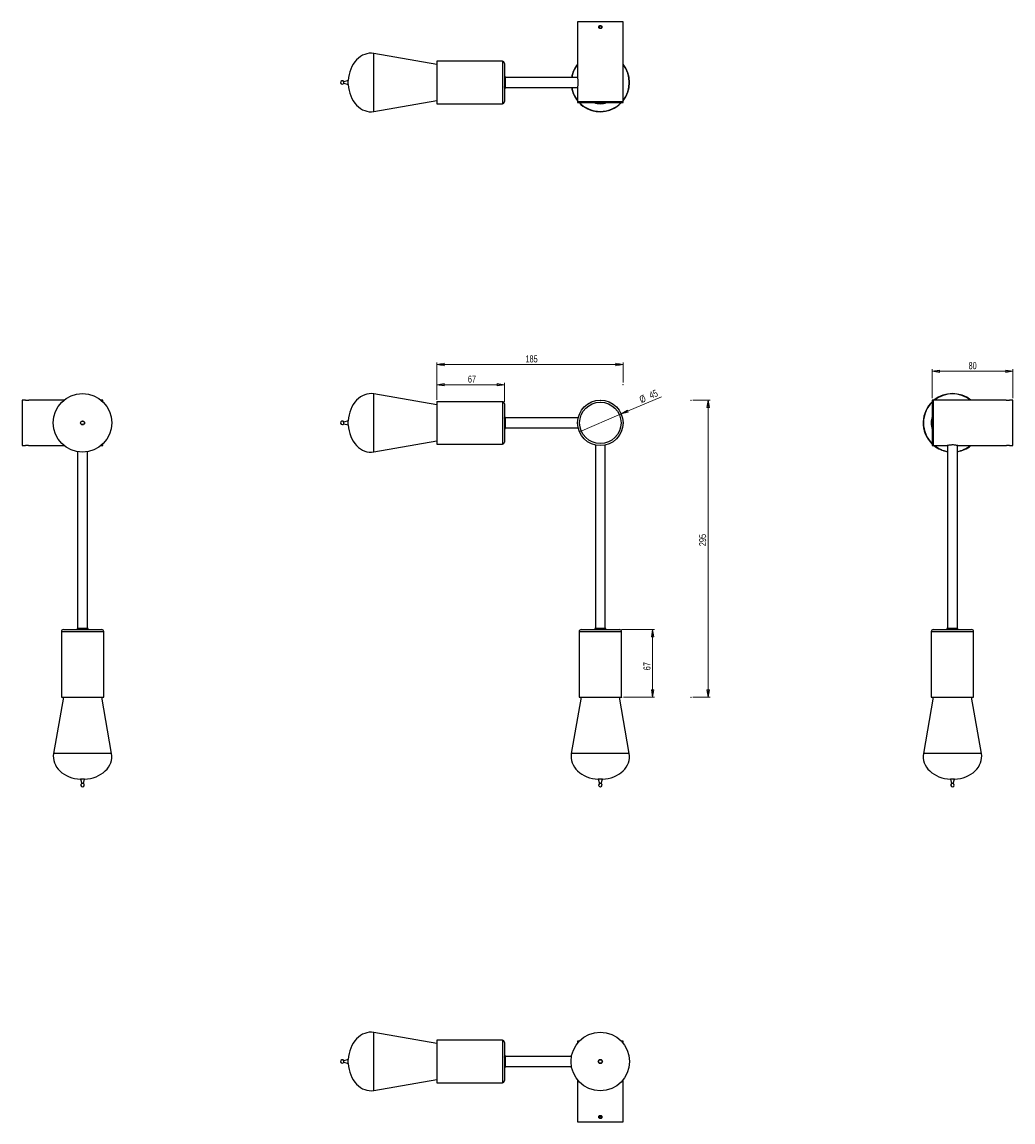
# Model space of a CAD drawing. Header units: millimetres. Extents: x 469 to 960, y 144 to 689.
import ezdxf

# ---------------------------------------------------------------- set-up
doc = ezdxf.new("R2010")
doc.units = ezdxf.units.MM
doc.header["$PDSIZE"] = -1
doc.styles.add('SLDTEXTSTYLE0', font='TXT', dxfattribs={"width": 0.75})
doc.dimstyles.new('SLDDIMSTYLE0', dxfattribs={"dimtxt": 3.5, "dimasz": 3.556, "dimexe": 0, "dimexo": 0.0625, "dimgap": 0.875, "dimtad": 1, "dimdec": 0, "dimlfac": 2, "dimrnd": 1e-09, "dimzin": 12, "dimdsep": 46, "dimtxsty": 'SLDTEXTSTYLE0', "dimblk1": 'CLOSED', "dimblk2": 'CLOSED', "dimsah": 1, "dimcen": 0.09, "dimadec": 0, "dimazin": 3, "dimtfac": 1, "dimtofl": 0, "dimtmove": 0, "dimatfit": 3, "dimldrblk": 'CLOSED', "dimfxl": 0, "dimfrac": 2, "dimtolj": 1, "dimtzin": 12, "dimarcsym": 0})
doc.dimstyles.new('SLDDIMSTYLE1', dxfattribs={"dimtxt": 3.5, "dimasz": 3.556, "dimexe": 0, "dimexo": 0.0625, "dimgap": 0.875, "dimtad": 1, "dimdec": 0, "dimlfac": 2, "dimrnd": 1e-09, "dimzin": 12, "dimdsep": 46, "dimtxsty": 'SLDTEXTSTYLE0', "dimblk1": 'NONE', "dimblk2": 'CLOSED', "dimsah": 1, "dimcen": 0, "dimadec": 0, "dimazin": 3, "dimtfac": 1, "dimtdec": 0, "dimtmove": 0, "dimatfit": 3, "dimldrblk": 'NONE', "dimfxl": 0, "dimfrac": 2, "dimtolj": 1, "dimtzin": 12, "dimarcsym": 0})
doc.dimstyles.new('SLDDIMSTYLE2', dxfattribs={"dimtxt": 3.5, "dimasz": 3.556, "dimexe": 0, "dimexo": 0.0625, "dimgap": 0.875, "dimtad": 1, "dimdec": 0, "dimlfac": 2, "dimrnd": 1e-09, "dimzin": 12, "dimdsep": 46, "dimtxsty": 'SLDTEXTSTYLE0', "dimblk1": 'CLOSED', "dimblk2": 'CLOSED', "dimsah": 1, "dimcen": 0.09, "dimadec": 0, "dimazin": 3, "dimtfac": 1, "dimtdec": 0, "dimtofl": 0, "dimtmove": 0, "dimatfit": 3, "dimldrblk": 'CLOSED', "dimfxl": 0, "dimfrac": 2, "dimtolj": 1, "dimtzin": 12, "dimarcsym": 0})

# ---------------------------------------------------------------- blocks, each defined once
blk = doc.blocks.new('_Closed')
at = {"color": 0, "linetype": 'ByBlock', "lineweight": -2}
for p, q in [((-1, 0.166667), (0, 0)), ((-1, 0.166667), (-1, -0.166667)), ((0, 0), (-1, -0.166667)), ((0, 0), (-1, 0))]:
    blk.add_line(p, q, dxfattribs=at)
blk = doc.blocks.new('_D')
at = {"color": 7, "linetype": 'Continuous', "lineweight": 0}
for p, q in [((674.3, 510.15), (674.3, 520.15)), ((674.3, 519.15), (766.55, 519.15)), ((766.55, 510.15), (766.55, 520.15))]:
    blk.add_line(p, q, dxfattribs=at)
at = {"color": 7, "linetype": 'Continuous', "lineweight": 18, "xscale": 3.556, "yscale": 3.556, "rotation": 180.0000000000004}
blk.add_blockref('_Closed', (674.3, 519.15), dxfattribs=at)
at = {"color": 7, "linetype": 'Continuous', "lineweight": 18, "xscale": 3.556, "yscale": 3.556}
blk.add_blockref('_Closed', (766.55, 519.15), dxfattribs=at)
at = {"color": 7, "linetype": 'Continuous', "lineweight": 18, "insert": (718.2, 523.66), "char_height": 3.5, "attachment_point": 1, "style": 'SLDTEXTSTYLE0'}
blk.add_mtext('185', dxfattribs=at)
blk = doc.blocks.new('_D_1')
at = {"color": 7, "linetype": 'Continuous', "lineweight": 0}
for p, q in [((801.22, 501.44), (809.73, 501.44)), ((808.73, 501.44), (808.73, 354.19)), ((801.22, 354.19), (809.73, 354.19))]:
    blk.add_line(p, q, dxfattribs=at)
at = {"color": 7, "linetype": 'Continuous', "lineweight": 18, "xscale": 3.556, "yscale": 3.556}
for p, rotation in [((808.73, 501.44), 90.0000000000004), ((808.73, 354.19), 270.0000000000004)]:
    blk.add_blockref('_Closed', p, dxfattribs=dict(at, rotation=rotation))
at = {"color": 7, "linetype": 'Continuous', "lineweight": 18, "insert": (804.21, 429.07), "char_height": 3.5, "attachment_point": 1, "rotation": 90, "style": 'SLDTEXTSTYLE0'}
blk.add_mtext('295', dxfattribs=at)
blk = doc.blocks.new('_D_2')
at = {"color": 7, "linetype": 'Continuous', "lineweight": 0}
for q in [(785.62, 503.12), (744.96, 485.77)]:
    blk.add_line((765.65, 494.6), q, dxfattribs=at)
at = {"color": 7, "linetype": 'Continuous', "lineweight": 18, "xscale": 3.556, "yscale": 3.556, "rotation": 203.1065910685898}
blk.add_blockref('_Closed', (765.65, 494.6, -2.02), dxfattribs=at)
at = {"color": 7, "linetype": 'Continuous', "lineweight": 18, "char_height": 3.5, "attachment_point": 1, "rotation": 23.1066, "style": 'SLDTEXTSTYLE0'}
for s, insert in [('%%c', (774.24, 503.16)), ('45', (779.08, 505.28))]:
    blk.add_mtext(s, dxfattribs=dict(at, insert=insert))
blk = doc.blocks.new('_None')
blk = doc.blocks.new('_D_3')
at = {"color": 7, "linetype": 'Continuous', "lineweight": 0}
for p, q in [((765.8, 387.69), (782.17, 387.69)), ((781.17, 387.69), (781.17, 354.19)), ((766.8, 354.19), (782.17, 354.19))]:
    blk.add_line(p, q, dxfattribs=at)
at = {"color": 7, "linetype": 'Continuous', "lineweight": 18, "xscale": 3.556, "yscale": 3.556}
for p, rotation in [((781.17, 387.69, -2.02), 90.0000000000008), ((781.17, 354.19, -2.02), 270.0000000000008)]:
    blk.add_blockref('_Closed', p, dxfattribs=dict(at, rotation=rotation))
at = {"color": 7, "linetype": 'Continuous', "lineweight": 18, "insert": (776.66, 367.53), "char_height": 3.5, "attachment_point": 1, "rotation": 90, "style": 'SLDTEXTSTYLE0'}
blk.add_mtext('67', dxfattribs=at)
blk = doc.blocks.new('_D_4')
at = {"color": 7, "linetype": 'Continuous', "lineweight": 0}
for p, q in [((674.3, 501.69), (674.3, 510.13)), ((707.8, 509.13), (674.3, 509.13)), ((707.8, 500.69), (707.8, 510.13))]:
    blk.add_line(p, q, dxfattribs=at)
at = {"color": 7, "linetype": 'Continuous', "lineweight": 18, "xscale": 3.556, "yscale": 3.556, "rotation": 180.0000000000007}
blk.add_blockref('_Closed', (674.3, 509.13, -2.02), dxfattribs=at)
at = {"color": 7, "linetype": 'Continuous', "lineweight": 18, "xscale": 3.556, "yscale": 3.556}
blk.add_blockref('_Closed', (707.8, 509.13, -2.02), dxfattribs=at)
at = {"color": 7, "linetype": 'Continuous', "lineweight": 18, "insert": (689.67, 513.64), "char_height": 3.5, "attachment_point": 1, "style": 'SLDTEXTSTYLE0'}
blk.add_mtext('67', dxfattribs=at)
blk = doc.blocks.new('_D_5')
at = {"color": 7, "linetype": 'Continuous', "lineweight": 0}
for p, q in [((919.79, 502.44), (919.79, 516.8)), ((959.79, 515.8), (919.79, 515.8)), ((959.79, 502.44), (959.79, 516.8))]:
    blk.add_line(p, q, dxfattribs=at)
at = {"color": 7, "linetype": 'Continuous', "lineweight": 18, "xscale": 3.556, "yscale": 3.556, "rotation": 180.0000000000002}
blk.add_blockref('_Closed', (919.79, 515.8, 49.77), dxfattribs=at)
at = {"color": 7, "linetype": 'Continuous', "lineweight": 18, "xscale": 3.556, "yscale": 3.556}
blk.add_blockref('_Closed', (959.79, 515.8, 49.77), dxfattribs=at)
at = {"color": 7, "linetype": 'Continuous', "lineweight": 18, "insert": (937.77, 520.31), "char_height": 3.5, "attachment_point": 1, "style": 'SLDTEXTSTYLE0'}
blk.add_mtext('80', dxfattribs=at)

msp = doc.modelspace()

# ---------------------------------------------------------------- linework, layer by layer
at = {"color": 7, "linetype": 'Continuous', "lineweight": 25}
for p, q in [((744.05, 688.97), (744.05, 661.53)), ((766.55, 688.97), (744.05, 688.97)), ((766.55, 648.97), (766.55, 688.97)), ((754.74, 686.35), (754.92, 686.9)), ((755.13, 685.92), (754.74, 686.35)), ((755.48, 687.02), (754.92, 686.9)), ((755.13, 685.92), (755.69, 686.04)), ((755.87, 686.59), (755.48, 687.02)), ((755.87, 686.59), (755.69, 686.04)), ((674.3, 667.92), (643.11, 673.34)), ((706.8, 669.47), (674.3, 669.47)), ((674.3, 669.47), (674.3, 648.47)), ((707.8, 668.47), (707.8, 649.47)), ((630.38, 659.97), (628.25, 659.35)), ((630.38, 657.96), (630.38, 659.97)), ((708.3, 661.72), (707.8, 661.72)), ((708.3, 661.34), (708.3, 661.72)), ((744.09, 661.42), (708.3, 661.42)), ((708.3, 656.22), (708.3, 661.34)), ((628.25, 658.58), (628.25, 659.35)), ((628.25, 658.58), (630.38, 657.96)), ((707.8, 656.22), (708.3, 656.22)), ((708.3, 656.52), (744.09, 656.52)), ((744.05, 656.37), (744.05, 648.97)), ((643.11, 644.6), (674.3, 650.02)), ((744.05, 649.47), (744.05, 648.97)), ((744.05, 649.47), (766.55, 649.47)), ((766.55, 648.97), (766.55, 649.47)), ((674.3, 648.47), (706.8, 648.47)), ((744.05, 648.97), (766.55, 648.97)), ((674.3, 499.14), (643.11, 504.56)), ((470.43, 501.44), (468.72, 501.44)), ((468.72, 501.44), (468.72, 478.94)), ((489.57, 501.44), (472.02, 501.44)), ((508.72, 501.44), (507.87, 501.44)), ((508.72, 501.44), (508.22, 501.44)), ((508.22, 501.14), (508.22, 501.44)), ((508.72, 500.69), (508.72, 501.44)), ((706.8, 500.69), (674.3, 500.69)), ((674.3, 500.69), (674.3, 490.19)), ((707.8, 499.69), (707.8, 490.19)), ((920.29, 501.44), (919.79, 501.44)), ((956.49, 501.44), (919.79, 501.44)), ((919.79, 501.44), (919.79, 478.94)), ((920.29, 501.44), (920.29, 478.94)), ((959.79, 501.44), (958.08, 501.44)), ((959.79, 478.94), (959.79, 501.44)), ((630.38, 491.2), (628.25, 490.58)), ((630.38, 489.18), (630.38, 491.2)), ((707.8, 492.57), (707.77, 492.64)), ((708.3, 492.94), (707.8, 492.94)), ((708.3, 487.44), (708.3, 492.94)), ((744.32, 492.64), (708.3, 492.64)), ((744.36, 492.79), (744.35, 492.79)), ((628.25, 489.8), (628.25, 490.58)), ((628.25, 489.8), (630.38, 489.18)), ((674.3, 490.19), (674.3, 479.69)), ((707.67, 488.01), (707.79, 488.01)), ((707.8, 490.19), (707.8, 480.69)), ((707.8, 487.44), (708.3, 487.44)), ((708.3, 487.74), (744.32, 487.74)), ((744.36, 487.59), (744.36, 487.59)), ((643.11, 475.82), (674.3, 481.24)), ((468.72, 478.94), (470.42, 478.94)), ((472.01, 478.94), (489.57, 478.94)), ((496.27, 475.9), (496.27, 388.19)), ((501.17, 388.19), (501.17, 475.9)), ((507.87, 478.94), (508.72, 478.94)), ((508.22, 478.94), (508.22, 479.23)), ((508.22, 478.94), (508.72, 478.94)), ((508.72, 478.94), (508.72, 479.69)), ((674.3, 479.69), (706.8, 479.69)), ((752.85, 479.21), (752.85, 388.19)), ((757.75, 388.19), (757.75, 479.21)), ((919.79, 478.94), (920.29, 478.94)), ((919.79, 478.94), (927.23, 478.94)), ((927.34, 478.97), (927.34, 388.19)), ((932.24, 388.19), (932.24, 478.97)), ((932.39, 478.94), (956.5, 478.94)), ((958.09, 478.94), (959.79, 478.94)), ((489.22, 387.69), (508.22, 387.69)), ((495.97, 388.19), (495.97, 387.69)), ((498.72, 388.19), (495.97, 388.19)), ((501.47, 388.19), (498.72, 388.19)), ((501.47, 387.69), (501.47, 388.19)), ((745.8, 387.69), (764.8, 387.69)), ((752.55, 388.19), (752.55, 387.69)), ((758.05, 388.19), (752.55, 388.19)), ((758.05, 387.69), (758.05, 388.19)), ((920.29, 387.69), (929.79, 387.69)), ((927.04, 388.19), (927.04, 387.69)), ((932.54, 388.19), (927.04, 388.19)), ((929.79, 387.69), (939.29, 387.69)), ((932.54, 387.69), (932.54, 388.19)), ((488.22, 386.69), (488.22, 354.19)), ((509.22, 354.19), (509.22, 386.69)), ((744.8, 386.69), (744.8, 354.19)), ((765.8, 354.19), (765.8, 386.69)), ((919.29, 386.69), (919.29, 354.19)), ((940.29, 354.19), (940.29, 386.69)), ((489.21, 354.19), (484.35, 326.22)), ((488.22, 354.19), (509.22, 354.19)), ((513.09, 326.22), (508.23, 354.19)), ((745.79, 354.19), (740.93, 326.22)), ((744.8, 354.19), (765.8, 354.19)), ((769.67, 326.22), (764.82, 354.19)), ((920.28, 354.19), (915.42, 326.22)), ((919.29, 354.19), (929.79, 354.19)), ((929.79, 354.19), (940.29, 354.19)), ((944.16, 326.22), (939.3, 354.19)), ((497.71, 313.5), (498.33, 311.36)), ((499.72, 313.5), (497.71, 313.5)), ((499.11, 311.36), (498.33, 311.36)), ((499.11, 311.36), (499.72, 313.5)), ((754.3, 313.5), (754.92, 311.36)), ((756.31, 313.5), (754.3, 313.5)), ((755.69, 311.36), (754.92, 311.36)), ((755.69, 311.36), (756.31, 313.5)), ((928.79, 313.5), (929.4, 311.36)), ((930.69, 313.5), (928.79, 313.5)), ((930.14, 311.36), (929.4, 311.36)), ((930.18, 311.36), (930.14, 311.36)), ((930.18, 311.36), (930.8, 313.5)), ((930.8, 313.5), (930.69, 313.5)), ((674.3, 182.49), (643.11, 187.91)), ((706.8, 184.04), (674.3, 184.04)), ((674.3, 184.04), (674.3, 163.04)), ((707.8, 183.04), (707.8, 164.04)), ((744.05, 183.54), (744.05, 183.04)), ((744.05, 183.54), (744.05, 182.69)), ((744.8, 183.54), (744.05, 183.54)), ((744.35, 183.04), (744.05, 183.04)), ((766.55, 183.54), (765.8, 183.54)), ((766.55, 183.04), (766.26, 183.04)), ((766.55, 183.04), (766.55, 183.54)), ((766.55, 182.69), (766.55, 183.54)), ((630.38, 174.54), (628.25, 173.93)), ((630.38, 172.53), (630.38, 174.54)), ((708.3, 176.29), (707.8, 176.29)), ((708.3, 170.79), (708.3, 176.29)), ((741.01, 175.99), (708.3, 175.99)), ((628.25, 173.15), (628.25, 173.93)), ((628.25, 173.15), (630.38, 172.53)), ((707.79, 171.36), (707.8, 171.36)), ((707.8, 170.79), (708.3, 170.79)), ((708.3, 171.09), (741.01, 171.09)), ((643.11, 159.17), (674.3, 164.59)), ((744.05, 164.39), (744.05, 143.54)), ((766.55, 143.54), (766.55, 164.39)), ((674.3, 163.04), (706.8, 163.04)), ((744.05, 143.54), (755.3, 143.54)), ((755.01, 146.54), (754.73, 146.04)), ((755.01, 145.54), (754.73, 146.04)), ((755.01, 146.54), (755.59, 146.54)), ((755.01, 145.54), (755.59, 145.54)), ((755.3, 143.54), (766.55, 143.54)), ((755.59, 146.54), (755.88, 146.04)), ((755.59, 145.54), (755.88, 146.04))]:
    msp.add_line(p, q, dxfattribs=at)
at = {"color": 8, "linetype": 'Continuous', "lineweight": 25}
for p, q in [((643.11, 644.6), (643.11, 673.34)), ((706.8, 669.47), (706.8, 648.47)), ((643.11, 475.82), (643.11, 504.56)), ((706.8, 500.69), (706.8, 490.19)), ((706.8, 490.19), (706.8, 479.69)), ((488.22, 386.69), (509.22, 386.69)), ((744.8, 386.69), (765.8, 386.69)), ((919.29, 386.69), (929.79, 386.69)), ((929.79, 386.69), (940.29, 386.69)), ((513.09, 326.22), (484.35, 326.22)), ((769.67, 326.22), (740.93, 326.22)), ((942.67, 326.22), (915.42, 326.22)), ((944.16, 326.22), (942.67, 326.22)), ((643.11, 159.17), (643.11, 187.91)), ((706.8, 184.04), (706.8, 163.04))]:
    msp.add_line(p, q, dxfattribs=at)
at = {"color": 7, "linetype": 'Continuous', "lineweight": 25, "flags": 128}
msp.add_lwpolyline([(754.54, 146.29), (754.5, 146.04), (754.55, 145.76)], dxfattribs=at)
at = {"color": 7, "linetype": 'Continuous', "lineweight": 25}
for centre, radius in [((755.3, 686.47), 0.805), ((498.72, 490.19), 14.5), ((755.3, 490.19), 11.25), ((755.3, 490.19), 10.25), ((498.72, 490.19), 1.01), ((498.72, 490.19), 0.866), ((755.3, 173.54), 14.5), ((755.3, 173.54), 1.01), ((755.3, 173.54), 0.866)]:
    msp.add_circle(centre, radius, dxfattribs=at)
for centre, radius, start, end in [((706.8, 668.47), 1, 0, 90), ((755.3, 658.97), 14.5, 140.8833, 170.2723), ((755.3, 658.97), 14.5, 320.8833, 39.1167), ((627.47, 658.97), 0.866, 26.5158, 270), ((627.47, 658.97), 0.866, 270, 333.4842), ((755.3, 658.97), 14.5, 189.7277, 219.1167), ((706.8, 649.47), 1, 270, 0), ((755.3, 658.97), 14.5, 223.6028, 243.7101), ((755.3, 658.97), 14.5, 243.7101, 316.3972), ((755.3, 658.97), 10.5, 252.2472, 287.7528), ((929.79, 490.19), 14.5, 50.8833, 129.1167), ((706.8, 499.69), 1, 0, 90), ((929.79, 490.19), 14.5, 133.6028, 177.5213), ((627.47, 490.19), 0.866, 26.5158, 270), ((929.79, 490.19), 10.5, 162.2472, 180), ((627.47, 490.19), 0.866, 270, 333.4842), ((929.79, 490.19), 14.5, 177.5213, 226.3972), ((929.79, 490.19), 10.5, 180, 197.7528), ((706.8, 480.69), 1, 270, 0), ((471.22, 467.71), 11.26, 85.977, 94.073), ((929.79, 490.19), 14.5, 230.8833, 260.2723), ((929.79, 490.19), 14.5, 279.7277, 309.1167), ((489.22, 386.69), 1, 90, 180), ((508.22, 386.69), 1, 0, 90), ((745.8, 386.69), 1, 90, 180), ((764.8, 386.69), 1, 0, 90), ((920.29, 386.69), 1, 90, 180), ((939.29, 386.69), 1, 0, 90), ((498.72, 310.59), 0.866, 116.5158, 0), ((498.72, 310.59), 0.866, 0, 63.4842), ((755.3, 310.59), 0.866, 116.5158, 360), ((755.3, 310.59), 0.866, 360, 63.4842), ((929.79, 310.59), 0.866, 116.5158, 0), ((929.79, 310.59), 0.866, 0, 63.4842), ((706.8, 183.04), 1, 0, 90), ((627.47, 173.54), 0.866, 26.5158, 270), ((627.47, 173.54), 0.866, 270, 333.4842), ((706.8, 164.04), 1, 270, 0)]:
    msp.add_arc(centre, radius, start, end, dxfattribs=at)
at = {"color": 8, "linetype": 'Continuous', "lineweight": 25}
for centre, start, end in [((755.3, 658.97), 141.5248, 170.1835), ((755.3, 658.97), 321.5248, 38.4752), ((755.3, 658.97), 189.8165, 218.4752), ((755.3, 658.97), 224.0983, 315.9017), ((929.79, 490.19), 51.5248, 128.4752), ((929.79, 490.19), 134.0983, 225.9017), ((929.79, 490.19), 231.5248, 260.1835), ((929.79, 490.19), 279.8165, 308.4752)]:
    msp.add_arc(centre, 14.37, start, end, dxfattribs=at)
at = {"color": 7, "linetype": 'Continuous', "lineweight": 25}
for centre, major_axis, start_param, end_param in [((641.61, 658.97), (0, 14.5), 6.149208, 7.784557), ((641.61, 658.97), (0, -14.5), 4.781813, 6.417163), ((641.61, 490.19), (0, 14.5), 6.149208, 7.784557), ((641.61, 490.19), (0, -14.5), 4.781813, 6.417163), ((498.72, 324.72), (-14.5, 0), 6.149208, 7.784557), ((498.72, 324.72), (14.5, 0), 4.781813, 6.417163), ((755.3, 324.72), (-14.5, 0), 6.149208, 7.784557), ((755.3, 324.72), (14.5, 0), 4.781813, 6.417163), ((929.79, 324.72), (-14.5, 0), 6.149208, 7.784557), ((929.79, 324.72), (14.5, 0), 4.781813, 6.417163), ((641.61, 173.54), (0, 14.5), 6.149208, 7.784557), ((641.61, 173.54), (0, -14.5), 4.781813, 6.417163)]:
    msp.add_ellipse(centre, major_axis=major_axis, ratio=0.775862, start_param=start_param, end_param=end_param, dxfattribs=at)
for points, knots in [([(756.1, 686.47), (756.09, 686.56), (756.08, 686.74), (755.94, 686.98), (755.74, 687.16), (755.48, 687.26), (755.21, 687.28), (754.95, 687.2), (754.73, 687.04), (754.57, 686.82), (754.49, 686.56), (754.51, 686.28), (754.62, 686.03), (754.8, 685.83), (755.04, 685.7), (755.31, 685.65), (755.58, 685.7), (755.82, 685.83), (756, 686.04), (756.09, 686.26), (756.1, 686.41), (756.1, 686.47)], [0, 0, 0, 0, 0.053596, 0.107189, 0.160867, 0.214601, 0.268243, 0.321788, 0.375383, 0.429096, 0.482812, 0.536411, 0.589954, 0.643592, 0.697325, 0.751007, 0.804571, 0.858134, 0.911814, 0.965548, 1, 1, 1, 1]), ([(744.05, 656.37), (744.06, 656.4), (744.07, 656.45), (744.17, 656.89), (744.27, 657.53), (744.35, 658.35), (744.37, 659.24), (744.31, 660.08), (744.21, 660.8), (744.11, 661.32), (744.05, 661.57), (744.06, 661.54), (744.06, 661.53)], [0, 0, 0, 0, 0.105453, 0.210841, 0.317913, 0.426295, 0.532788, 0.637119, 0.742389, 0.850202, 0.958267, 1, 1, 1, 1]), ([(707.66, 656.79), (707.69, 656.75), (707.74, 656.66), (707.79, 656.57), (707.82, 656.52)], [0, 0, 0, 0, 0.499959, 1, 1, 1, 1]), ([(470.43, 501.44), (470.43, 501.44), (470.42, 501.44), (470.49, 501.43), (470.64, 501.43), (470.87, 501.42), (471.13, 501.41), (471.4, 501.41), (471.66, 501.42), (471.86, 501.43), (471.99, 501.44), (472.01, 501.44), (472.02, 501.44)], [0, 0, 0, 0, 0.03668, 0.143769, 0.250958, 0.358383, 0.465814, 0.57301, 0.680097, 0.78737, 0.894836, 1, 1, 1, 1]), ([(956.49, 501.44), (956.49, 501.44), (956.48, 501.44), (956.53, 501.44), (956.66, 501.43), (956.86, 501.42), (957.09, 501.41), (957.23, 501.41), (957.29, 501.41)], [0, 0, 0, 0, 0.004395, 0.218571, 0.432744, 0.647386, 0.862241, 1, 1, 1, 1]), ([(957.29, 501.41), (957.38, 501.41), (957.56, 501.41), (957.8, 501.42), (957.98, 501.43), (958.08, 501.44), (958.08, 501.44), (958.08, 501.44)], [0, 0, 0, 0, 0.214468, 0.428923, 0.64372, 0.858739, 1, 1, 1, 1]), ([(707.79, 488.01), (707.81, 487.97), (707.87, 487.88), (707.92, 487.79), (707.94, 487.74)], [0, 0, 0, 0, 0.499959, 1, 1, 1, 1]), ([(932.39, 478.94), (932.36, 478.95), (932.31, 478.96), (931.87, 479.05), (931.23, 479.16), (930.41, 479.24), (929.52, 479.25), (928.68, 479.2), (927.96, 479.1), (927.44, 479), (927.19, 478.94), (927.22, 478.95), (927.23, 478.95)], [0, 0, 0, 0, 0.105453, 0.210841, 0.317913, 0.426295, 0.532788, 0.637119, 0.742389, 0.850202, 0.958267, 1, 1, 1, 1]), ([(958.09, 478.94), (958.08, 478.94), (958.06, 478.94), (957.93, 478.95), (957.72, 478.96), (957.47, 478.97), (957.2, 478.97), (956.94, 478.96), (956.71, 478.95), (956.56, 478.94), (956.49, 478.94), (956.5, 478.94), (956.5, 478.94)], [0, 0, 0, 0, 0.107186, 0.214366, 0.321715, 0.429176, 0.536453, 0.643536, 0.750719, 0.858139, 0.965564, 1, 1, 1, 1]), ([(707.82, 175.98), (707.79, 175.94), (707.74, 175.85), (707.69, 175.76), (707.66, 175.72)], [0, 0, 0, 0, 0.508236, 1, 1, 1, 1]), ([(755.3, 145.24), (755.39, 145.25), (755.57, 145.27), (755.81, 145.4), (755.99, 145.61), (756.1, 145.86), (756.11, 146.13), (756.04, 146.39), (755.88, 146.62), (755.65, 146.77), (755.39, 146.85), (755.12, 146.83), (754.87, 146.73), (754.66, 146.54), (754.53, 146.3), (754.49, 146.03), (754.54, 145.76), (754.67, 145.53), (754.87, 145.35), (755.1, 145.25), (755.25, 145.24), (755.3, 145.24)], [0, 0, 0, 0, 0.053596, 0.10719, 0.160867, 0.214601, 0.268243, 0.321788, 0.375383, 0.429096, 0.482812, 0.53641, 0.589955, 0.643592, 0.697325, 0.751007, 0.804571, 0.858133, 0.911814, 0.965547, 1, 1, 1, 1])]:
    msp.add_open_spline(points, degree=3, knots=knots, dxfattribs=at)
at = {"color": 7, "linetype": 'Continuous', "lineweight": 0}
for p in [(674.3, 509.15), (766.55, 509.15), (674.3, 500.69), (755.3, 501.44), (755.3, 501.44), (755.3, 500.44), (800.22, 501.44), (766.55, 490.19), (765.8, 354.19), (800.22, 354.19)]:
    msp.add_point(p, dxfattribs=at)

# ---------------------------------------------------------------- dimensions: what is measured, and where the dimension line sits
at = {"color": 7, "linetype": 'Continuous', "lineweight": 18}
for base, p1, p2, dimstyle, picture, middle in [((766.55366327, 519.1477715), (674.30366327, 509.1477715), (766.55366327, 509.1477715), 'SLDDIMSTYLE0', '_D', (722.0775272, 519.1477715)), ((919.79, 515.8), (959.79, 501.44), (919.79, 501.44), 'SLDDIMSTYLE2', '_D_5', (940.35, 515.8))]:
    dim = msp.add_linear_dim(base=base, p1=p1, p2=p2, dimstyle=dimstyle, dxfattribs=at)
    dim.commit()
    dim.dimension.update_dxf_attribs({"geometry": picture, "text_midpoint": middle, "dimtype": 160})
for base, p1, p2, angle, dimstyle, picture, middle in [((674.3, 509.13), (707.8, 499.69), (674.3, 500.69), 0, 'SLDDIMSTYLE2', '_D_4', (692.26, 509.13)), ((808.72609044, 354.1894375), (800.22025003, 501.4394375), (800.22025003, 354.1894375), 90, 'SLDDIMSTYLE0', '_D_1', (808.72609044, 432.94994453)), ((781.17, 354.19), (764.8, 387.69), (765.8, 354.19), 90, 'SLDDIMSTYLE2', '_D_3', (781.17, 370.11))]:
    dim = msp.add_linear_dim(base=base, p1=p1, p2=p2, angle=angle, dimstyle=dimstyle, dxfattribs=at)
    dim.commit()
    dim.dimension.update_dxf_attribs({"geometry": picture, "text_midpoint": middle, "dimtype": 160})
dim = msp.add_diameter_dim_2p(p1=(744.96, 485.77), p2=(765.65, 494.6), dimstyle='SLDDIMSTYLE1', dxfattribs=at)
dim.commit()
dim.dimension.update_dxf_attribs({"geometry": '_D_2', "text_midpoint": (780.94, 501.13), "dimtype": 163})

doc.saveas('drawing.dxf')
